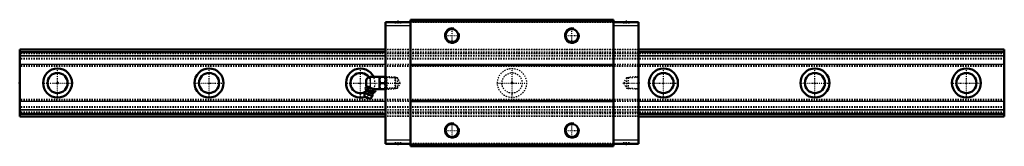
# Model space of a CAD drawing. Header units: millimetres. Extents: x -30 to 750, y -50 to 50.
import ezdxf

# ---------------------------------------------------------------- set-up
doc = ezdxf.new("R2010")
doc.units = ezdxf.units.MM
doc.linetypes.add('Center', pattern=[1.5, 0.45, -0.5, 0.05, -0.5])
doc.linetypes.add('Dashed', pattern=[2, 1, -1])
for name, color, linetype, lineweight in [('2d ConnectionPoints', 7, 'Continuous', 50), ('AM_0', 7, 'Continuous', 50), ('AM_4', 3, 'Continuous', 25), ('AM_5', 3, 'Continuous', 25), ('AM_7', 7, 'Center', 25), ('AM_9', 6, 'Dashed', 25)]:
    doc.layers.add(name, color=color, linetype=linetype, lineweight=lineweight)

# ---------------------------------------------------------------- blocks, each defined once
blk = doc.blocks.new('1_B_PT1_8_grease_nipple_joint1_SVR_0_in_588ao9c3dq507yyo2z4ze3h8k________4')
at = {"layer": 'AM_0'}
for p, q in [((244.55, 1.8), (244.55, -1.8)), ((255.05, 4.8), (247.55, 4.8)), ((255.12, 5), (255.05, 4.88)), ((255.05, 4.88), (255.05, -4.88)), ((255.12, 5), (259.68, 5)), ((255.57, 0), (259.23, 0)), ((259.75, 4.88), (259.68, 5)), ((243.96, -4.1), (244.36, -3.12)), ((245.14, -2.79), (244.36, -3.12)), ((251.53, -5.37), (244.66, -2.59)), ((245.84, -4.86), (246.23, -3.87)), ((249.58, -6.37), (249.98, -5.39)), ((250.12, -4.8), (255.05, -4.8)), ((251.46, -7.13), (251.86, -6.14)), ((251.86, -6.14), (251.53, -5.37)), ((255.05, -4.88), (255.12, -5)), ((259.68, -5), (255.12, -5)), ((259.68, -5), (259.75, -4.88)), ((243.25, -7.85), (243.05, -10.68)), ((247.54, -12.5), (243.05, -10.68)), ((249.37, -10.32), (243.25, -7.85)), ((247.54, -12.5), (249.37, -10.32))]:
    blk.add_line(p, q, dxfattribs=at)
for points in [[(255.57, 5), (255.23, 3.69), (255.12, 2.32), (255.25, 1.16), (255.57, 0)], [(255.57, 0), (255.23, -1.31), (255.12, -2.68), (255.25, -3.84), (255.57, -5)], [(259.23, 0), (259.57, 1.31), (259.68, 2.68), (259.55, 3.84), (259.23, 5)], [(259.23, -5), (259.57, -3.69), (259.68, -2.32), (259.55, -1.16), (259.23, 0)], [(243.96, -4.1), (244.15, -4.5), (244.37, -4.84), (244.56, -5.01), (244.78, -5.1), (245.09, -5.1), (245.43, -5.02), (245.84, -4.86)], [(246.23, -3.87), (245.97, -3.39), (245.61, -3.05), (245.31, -2.94), (244.96, -2.94), (244.36, -3.12)], [(245.84, -4.86), (246.13, -5.18), (246.55, -5.6), (247.02, -5.97), (247.44, -6.18), (247.89, -6.33), (248.56, -6.41), (249.24, -6.4), (249.58, -6.37)], [(249.98, -5.39), (249.14, -4.6), (248.62, -4.27), (248.04, -4.03), (247.44, -3.9), (246.82, -3.85), (246.23, -3.87)], [(249.58, -6.37), (249.77, -6.77), (249.99, -7.11), (250.17, -7.28), (250.4, -7.37), (250.71, -7.37), (251.05, -7.29), (251.46, -7.13)], [(251.86, -6.14), (251.6, -5.66), (251.24, -5.32), (250.93, -5.21), (250.58, -5.21), (249.98, -5.39)]]:
    blk.add_lwpolyline(points, dxfattribs=at)
for centre, radius, start, end in [((247.55, 1.8), 3, 90, 180), ((246.31, -9.09), 3.3, 131.16139, 158), ((238.43, -6.41), 6, 4.54969, 22.66298), ((243.61, -6), 0.8, 311.16139, 4.54969), ((247.55, -1.8), 3, 180, 195.42678), ((253.84, -12.64), 6, 113.36218, 131.45031), ((245.86, -10.18), 1.82, 214.23444, 281.76556), ((246.31, -9.09), 3.3, 338, 4.83861), ((250.39, -8.74), 0.8, 131.45031, 184.83861)]:
    blk.add_arc(centre, radius, start, end, dxfattribs=at)
at = {"layer": 'AM_4'}
for p, q in [((247.55, 4.8), (247.55, -3.76)), ((249.6, -8.81), (244.14, -6.6)), ((249.86, -8.14), (244.41, -5.94))]:
    blk.add_line(p, q, dxfattribs=at)
at = {"layer": 'AM_5', "linetype": 'Dashed'}
for p, q in [((259.75, 4.86), (260.73, 4.26)), ((267.73, 4.08), (260.73, 4.26)), ((260.75, 4.86), (260.75, -4.86)), ((259.75, -4.86), (260.73, -4.26)), ((267.73, -4.08), (260.73, -4.26))]:
    blk.add_line(p, q, dxfattribs=at)
at = {"layer": 'AM_7'}
blk.add_line((245.02, -12.26), (248.49, -3.69), dxfattribs=at)
at = {"layer": 'AM_9'}
for p, q in [((267.17, 4.67), (259.75, 4.86)), ((267.75, 4.06), (267.17, 4.67)), ((267.17, 4.67), (267.17, -4.67)), ((267.75, 4.06), (267.75, -4.06)), ((259.75, -4.86), (267.17, -4.67)), ((267.17, -4.67), (267.75, -4.06))]:
    blk.add_line(p, q, dxfattribs=at)
blk = doc.blocks.new('2_SVR_55LRH1SSB_PT1_81_Slide_0_in_588ao9c3dq507yyo2z4ze3h8k________4')
at = {"layer": 'AM_0'}
for p, q in [((279.6, 48.2), (259.75, 48.2)), ((259.75, 48.2), (259.75, -48.2)), ((279.6, 50), (279.6, -50)), ((440.4, 50), (279.6, 50)), ((440.4, 48.5), (279.6, 48.5)), ((440.4, 50), (440.4, -50)), ((460.25, 48.2), (440.4, 48.2)), ((460.25, 48.2), (460.25, -48.2)), ((440.4, 14.3), (279.6, 14.3)), ((440.4, 14), (279.6, 14)), ((440.4, -14), (279.6, -14)), ((440.4, -14.3), (279.6, -14.3)), ((279.6, -48.2), (259.75, -48.2)), ((440.4, -48.5), (279.6, -48.5)), ((440.4, -50), (279.6, -50)), ((460.25, -48.2), (440.4, -48.2))]:
    blk.add_line(p, q, dxfattribs=at)
for centre in [(312.5, 37.5), (407.5, 37.5), (312.5, -37.5), (407.5, -37.5)]:
    blk.add_circle(centre, 5.05, dxfattribs=at)
at = {"layer": 'AM_4'}
for p, q in [((279.6, 45.2), (259.75, 45.2)), ((460.25, 45.2), (440.4, 45.2)), ((279.6, -45.2), (259.75, -45.2)), ((460.25, -45.2), (440.4, -45.2))]:
    blk.add_line(p, q, dxfattribs=at)
at = {"layer": 'AM_5', "linetype": 'Dashed'}
for p, q in [((267.75, -4.66), (267.75, 4.66)), ((268.53, 4.06), (267.75, 4.66)), ((451.47, 4.06), (452.25, 4.66)), ((460.25, 4.86), (452.25, 4.66)), ((452.25, -4.66), (452.25, 4.66)), ((268.53, -4.06), (267.75, -4.66)), ((451.47, -4.06), (452.25, -4.66)), ((460.25, -4.86), (452.25, -4.66))]:
    blk.add_line(p, q, dxfattribs=at)
at = {"layer": 'AM_5'}
for centre in [(312.5, 37.5), (407.5, 37.5), (312.5, -37.5), (407.5, -37.5)]:
    blk.add_arc(centre, 6, 75, 15, dxfattribs=at)
at = {"layer": 'AM_7'}
for p, q in [((269.6, 49.3), (269.6, 47.1)), ((450.4, 49.3), (450.4, 47.1)), ((312.5, 31.2), (312.5, 43.8)), ((407.5, 31.2), (407.5, 43.8)), ((306.2, 37.5), (318.8, 37.5)), ((401.2, 37.5), (413.8, 37.5)), ((447.88, 0), (460.84, 0)), ((312.5, -43.8), (312.5, -31.2)), ((407.5, -43.8), (407.5, -31.2)), ((306.2, -37.5), (318.8, -37.5)), ((401.2, -37.5), (413.8, -37.5)), ((269.6, -47.1), (269.6, -49.3)), ((450.4, -47.1), (450.4, -49.3))]:
    blk.add_line(p, q, dxfattribs=at)
at = {"layer": 'AM_9'}
for p, q in [((279.6, 47.7), (259.75, 47.7)), ((267, 48.2), (267, 47.2)), ((272.2, 47.2), (267, 47.2)), ((272.2, 47.2), (272.2, 48.2)), ((440.4, 49.5), (279.6, 49.5)), ((440.4, 47.8), (279.6, 47.8)), ((460.25, 47.7), (440.4, 47.7)), ((447.8, 48.2), (447.8, 47.2)), ((453, 47.2), (447.8, 47.2)), ((453, 47.2), (453, 48.2)), ((460.25, 26.5), (259.75, 26.5)), ((460.25, 26.32), (259.75, 26.32)), ((460.25, 26.25), (259.75, 26.25)), ((460.25, 24.5), (259.75, 24.5)), ((460.25, 23.25), (259.75, 23.25)), ((460.25, 23), (259.75, 23)), ((460.25, 21.4), (259.75, 21.4)), ((460.25, 21.24), (259.75, 21.24)), ((460.25, 14.73), (259.75, 14.73)), ((460.25, 14.53), (259.75, 14.53)), ((260.32, 4.27), (259.75, 4.86)), ((269.33, 4.04), (260.32, 4.27)), ((260.32, 4.27), (260.32, -4.27)), ((271.53, 0), (269.33, 4.04)), ((269.33, 4.04), (269.33, -4.04)), ((269.33, -4.04), (271.53, 0)), ((450.67, 4.04), (448.47, 0)), ((448.47, 0), (450.67, -4.04)), ((459.68, 4.27), (450.67, 4.04)), ((450.67, 4.04), (450.67, -4.04)), ((460.25, 4.86), (459.68, 4.27)), ((459.68, 4.27), (459.68, -4.27)), ((259.75, -4.86), (260.32, -4.27)), ((260.32, -4.27), (269.33, -4.04)), ((450.67, -4.04), (459.68, -4.27)), ((459.68, -4.27), (460.25, -4.86)), ((460.25, -14.53), (259.75, -14.53)), ((460.25, -14.73), (259.75, -14.73)), ((460.25, -21.24), (259.75, -21.24)), ((460.25, -21.4), (259.75, -21.4)), ((460.25, -23), (259.75, -23)), ((460.25, -23.25), (259.75, -23.25)), ((460.25, -24.5), (259.75, -24.5)), ((460.25, -26.25), (259.75, -26.25)), ((460.25, -26.32), (259.75, -26.32)), ((460.25, -26.5), (259.75, -26.5)), ((279.6, -47.7), (259.75, -47.7)), ((272.2, -47.2), (267, -47.2)), ((267, -47.2), (267, -48.2)), ((272.2, -48.2), (272.2, -47.2)), ((440.4, -47.8), (279.6, -47.8)), ((440.4, -49.5), (279.6, -49.5)), ((460.25, -47.7), (440.4, -47.7)), ((453, -47.2), (447.8, -47.2)), ((447.8, -47.2), (447.8, -48.2)), ((453, -48.2), (453, -47.2))]:
    blk.add_line(p, q, dxfattribs=at)
blk = doc.blocks.new('3_SVR_55LRH78030_R_Track_0_in_588ao9c3dq507yyo2z4ze3h8k________4')
at = {"layer": 'AM_0'}
for p, q in [((259.75, 26.5), (-30, 26.5)), ((-30, 26.5), (-30, -26.5)), ((259.75, 24.5), (-30, 24.5)), ((750, 26.5), (460.25, 26.5)), ((750, 24.5), (460.25, 24.5)), ((750, 26.5), (750, -26.5)), ((259.75, -24.5), (-30, -24.5)), ((259.75, -26.5), (-30, -26.5)), ((750, -24.5), (460.25, -24.5)), ((750, -26.5), (460.25, -26.5))]:
    blk.add_line(p, q, dxfattribs=at)
for centre, radius in [((0, 0), 11.5), ((0, 0), 8), ((120, 0), 11.5), ((120, 0), 8), ((480, 0), 11.5), ((480, 0), 8), ((600, 0), 11.5), ((600, 0), 8), ((720, 0), 11.5), ((720, 0), 8)]:
    blk.add_circle(centre, radius, dxfattribs=at)
for radius, start, end in [(11.5, 24.67, 288.38993), (8, 35.28666, 297.26124), (11.5, 334.7149, 335.33)]:
    blk.add_arc((240, 0), radius, start, end, dxfattribs=at)
at = {"layer": 'AM_4'}
for p, q in [((259.75, 21.4), (-30, 21.4)), ((259.75, 21.24), (-30, 21.24)), ((750, 21.4), (460.25, 21.4)), ((750, 21.24), (460.25, 21.24)), ((259.75, 14.73), (-30, 14.73)), ((259.75, 14.53), (-30, 14.53)), ((750, 14.73), (460.25, 14.73)), ((750, 14.53), (460.25, 14.53)), ((259.75, -14.53), (-30, -14.53)), ((259.75, -14.73), (-30, -14.73)), ((750, -14.53), (460.25, -14.53)), ((750, -14.73), (460.25, -14.73)), ((259.75, -21.24), (-30, -21.24)), ((259.75, -21.4), (-30, -21.4)), ((750, -21.24), (460.25, -21.24)), ((750, -21.4), (460.25, -21.4))]:
    blk.add_line(p, q, dxfattribs=at)
at = {"layer": 'AM_7'}
for p, q in [((0, -12.08), (0, 12.07)), ((120, -12.08), (120, 12.07)), ((240, -12.08), (240, 12.07)), ((360, -12.08), (360, 12.07)), ((480, -12.08), (480, 12.07)), ((600, -12.08), (600, 12.07)), ((720, -12.08), (720, 12.07)), ((-12.08, 0), (12.07, 0)), ((107.92, 0), (132.07, 0)), ((227.93, 0), (272.12, 0)), ((347.93, 0), (372.07, 0)), ((467.93, 0), (492.07, 0)), ((587.92, 0), (612.08, 0)), ((707.92, 0), (732.08, 0))]:
    blk.add_line(p, q, dxfattribs=at)
at = {"layer": 'AM_9'}
for p, q in [((750, 26.32), (-30, 26.32)), ((750, 26.25), (-30, 26.25)), ((460.25, 26.5), (259.75, 26.5)), ((460.25, 24.5), (259.75, 24.5)), ((750, 23.25), (-30, 23.25)), ((750, 23), (-30, 23)), ((750, 19.4), (-30, 19.4)), ((750, 18.71), (-30, 18.71)), ((460.25, 21.4), (259.75, 21.4)), ((460.25, 21.24), (259.75, 21.24)), ((750, 13.69), (-30, 13.69)), ((750, 13), (-30, 13)), ((460.25, 14.73), (259.75, 14.73)), ((460.25, 14.53), (259.75, 14.53)), ((750, -13), (-30, -13)), ((750, -13.69), (-30, -13.69)), ((460.25, -14.53), (259.75, -14.53)), ((460.25, -14.73), (259.75, -14.73)), ((750, -18.71), (-30, -18.71)), ((750, -19.4), (-30, -19.4)), ((750, -23), (-30, -23)), ((750, -23.25), (-30, -23.25)), ((460.25, -21.24), (259.75, -21.24)), ((460.25, -21.4), (259.75, -21.4)), ((750, -26.25), (-30, -26.25)), ((750, -26.32), (-30, -26.32)), ((460.25, -24.5), (259.75, -24.5)), ((460.25, -26.5), (259.75, -26.5))]:
    blk.add_line(p, q, dxfattribs=at)
for radius in [11.5, 8]:
    blk.add_circle((360, 0), radius, dxfattribs=at)
for radius, start, end in [(8, 297.26124, 35.28666), (11.5, 335.33, 24.67), (11.5, 288.38993, 334.7149)]:
    blk.add_arc((240, 0), radius, start, end, dxfattribs=at)

msp = doc.modelspace()

# ---------------------------------------------------------------- linework, layer by layer
at = {"layer": '2d ConnectionPoints'}
for p in [(-30, 0), (0, 0), (0, 0), (259.75, 0), (360, 0), (460.25, 0)]:
    msp.add_point(p, dxfattribs=at)

# ---------------------------------------------------------------- block references
for name in ['2_SVR_55LRH1SSB_PT1_81_Slide_0_in_588ao9c3dq507yyo2z4ze3h8k________4', '3_SVR_55LRH78030_R_Track_0_in_588ao9c3dq507yyo2z4ze3h8k________4', '1_B_PT1_8_grease_nipple_joint1_SVR_0_in_588ao9c3dq507yyo2z4ze3h8k________4']:
    msp.add_blockref(name, (0, 0))

doc.saveas('drawing.dxf')
